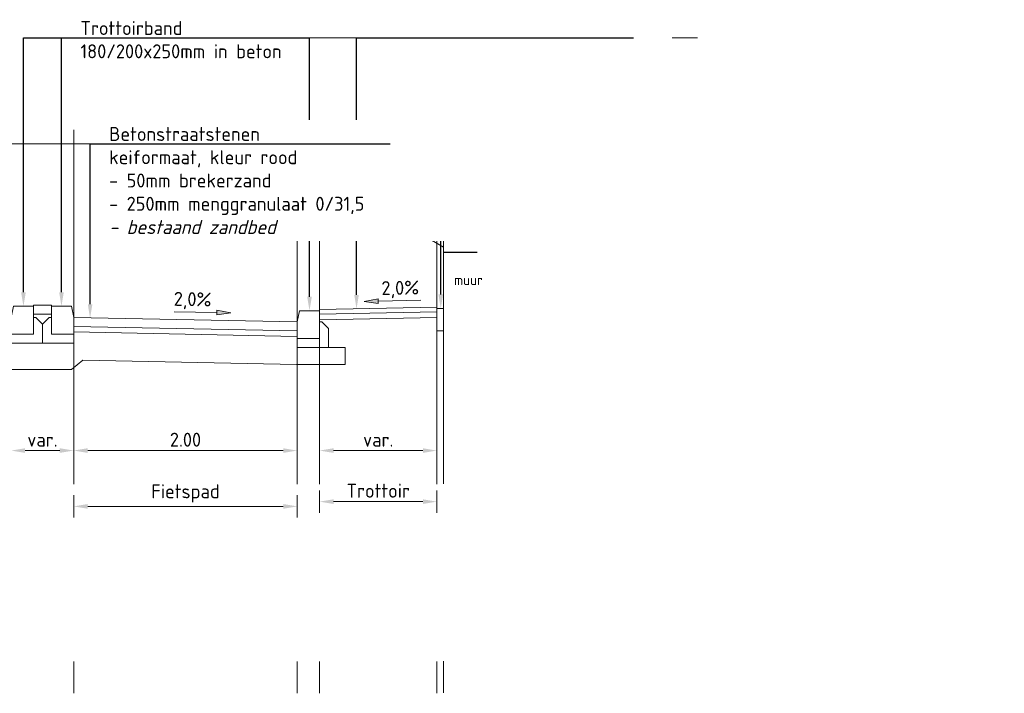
# Model space of a CAD drawing. Header units: metres. Extents: x 195696 to 514079, y 327475 to 328989.
# Tile 225 of 256: x 196449.47 to 196458.28, y 327693.75 to 327699.79. Entities that reach past the tile are written whole.
import ezdxf
from ezdxf import colors
from ezdxf.entities.mleader import LeaderData, LeaderLine
from ezdxf.math import Vec2, Vec3

# ---------------------------------------------------------------- set-up
doc = ezdxf.new("R2010")
doc.units = ezdxf.units.M
doc.linetypes.add('HIDDEN2', pattern=[4.7625, 3.175, -1.5875])
doc.linetypes.add('XX-AFBREEK', pattern=[7, 4, -1, 1, -1])
for name, color, linetype, lineweight in [('N-WE-VH-KANTOPSLUITING_TROTTOIRBAND_180 200_250_HOEKBLOK-S', 6, 'Continuous', 25), ('X-XX-AL-DETAIL1-G', 7, 'Continuous', 18), ('X-XX-AL-DETAIL1-M', 6, 'Continuous', 18), ('X-XX-AL-DETAIL2-G', 6, 'Continuous', 18), ('X-XX-AL-DETAIL2_AFBREEKLIJN-G', 6, 'XX-AFBREEK', 18), ('X-XX-AL-T25', 7, 'Continuous', 25)]:
    doc.layers.add(name, color=color, linetype=linetype, lineweight=lineweight)
doc.layers.add('X-XX-AL-HULPLIJN_CYAAN-GD', color=2, linetype='Continuous', lineweight=18, plot=False)
doc.styles.add('NLCS-ISO', font='NLCS-ISO.ttf')
doc.styles.add('NLCS-ISO-M50-T18', font='NLCS-ISO.ttf', dxfattribs={"height": 0.09})
doc.styles.add('NLCS-ISO-M50-T25', font='NLCS-ISO.ttf', dxfattribs={"height": 0.125})
doc.dimstyles.new('NLCS-M50-T25-PIJL_L0_H0', dxfattribs={"dimscale": 0.05, "dimtxt": 2.5, "dimasz": 2.5, "dimexe": 2, "dimexo": 2, "dimgap": 0.7, "dimtad": 1, "dimdec": 0, "dimzin": 0, "dimdsep": 46, "dimtxsty": 'NLCS-ISO-M50-T25', "dimcen": 0, "dimdle": 2, "dimclrd": 256, "dimclre": 256, "dimclrt": 7, "dimadec": 0, "dimazin": 0, "dimtfac": 1, "dimtdec": 3, "dimtofl": 0, "dimtmove": 0, "dimatfit": 3, "dimfxl": 2, "dimfxlon": 1, "dimtfillclr": 256, "dimtolj": 1, "dimtzin": 0, "dimlwd": -1, "dimlwe": -1, "dimarcsym": 0})
doc.dimstyles.new('NLCS-M50-T25-PIJL_L2_H2', dxfattribs={"dimscale": 0.05, "dimtxt": 2.5, "dimasz": 2.5, "dimexe": 2, "dimexo": 2, "dimgap": 0.7, "dimtad": 1, "dimzin": 0, "dimdsep": 46, "dimtxsty": 'NLCS-ISO-M50-T25', "dimcen": 0, "dimdle": 2, "dimclrd": 256, "dimclre": 256, "dimclrt": 7, "dimazin": 0, "dimtfac": 1, "dimtdec": 3, "dimtofl": 0, "dimtmove": 0, "dimatfit": 3, "dimfxl": 2, "dimfxlon": 1, "dimtfillclr": 256, "dimtolj": 1, "dimtzin": 0, "dimlwd": -1, "dimlwe": -1, "dimarcsym": 0})

# ---------------------------------------------------------------- blocks, each defined once
blk = doc.blocks.new('*U362')
at = {"layer": 'X-XX-AL-DETAIL2-G'}
blk.add_lwpolyline([(0, 0), (0, 1), (-0.2165, 0.875), (0, 0.75)], dxfattribs=at)
blk = doc.blocks.new('*U67')
at = {"layer": 'X-XX-AL-DETAIL2_AFBREEKLIJN-G'}
blk.add_blockref('*U362', (0, 0), dxfattribs=at)
blk = doc.blocks.new('*U424')
at = {"layer": 'X-XX-AL-DETAIL1-G'}
blk.add_lwpolyline([(-0.2, -0.1), (-0.2, -0.25), (0, -0.25), (0, 0), (-0.18, 0)], close=True, dxfattribs=at)
blk.add_lwpolyline([(-0.2, -0.25), (-0.2, -0.33), (0.08, -0.33), (0.08, -0.16), (0.02, -0.1), (0, -0.1)], dxfattribs=at)
blk = doc.blocks.new('*U63')
at = {"xscale": -1, "rotation": 6.67010446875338e-08}
blk.add_blockref('*U424', (-0.4, 0.09), dxfattribs=at)
blk = doc.blocks.new('*U66')
at = {"layer": 'X-XX-AL-DETAIL2-G'}
h = blk.add_hatch(color=256, dxfattribs=at)
h.dxf.hatch_style = 1
h.paths.add_polyline_path([(0, -0.0076), (-0.0004, -0.0285), (0.125, -0.0101), (0.0004, 0.0133)])
for p, q in [((0, -0.0076), (-0.3805, 0)), ((0.0004, 0.0133), (0, -0.0076)), ((-0.0004, -0.0285), (0, -0.0076)), ((0.125, -0.0101), (-0.0004, -0.0285))]:
    blk.add_line(p, q, dxfattribs=at)
at = {"layer": 'X-XX-AL-DETAIL2_AFBREEKLIJN-G'}
blk.add_line((0.125, -0.0101), (0.0004, 0.0133), dxfattribs=at)
at = {"layer": 'X-XX-AL-T25', "style": 'NLCS-ISO'}
blk.add_text('2,0%%%', height=0.125, rotation=358.85424, dxfattribs=at).set_placement((-0.3861, 0.0532))
blk = doc.blocks.new('*D75')
at = {"layer": 'defpoints', "color": 0, "transparency": 16777216}
for p in [(196449.9507, 327697.1193), (196451.9507, 327697.0793), (196451.9507, 327695.427)]:
    blk.add_point(p, dxfattribs=at)
at = {"layer": 'X-XX-AL-DETAIL1-M', "transparency": 16777216}
for p, q in [((196449.9507, 327695.527), (196449.9507, 327695.327)), ((196451.9507, 327695.527), (196451.9507, 327695.327)), ((196450.0757, 327695.427), (196451.8257, 327695.427))]:
    blk.add_line(p, q, dxfattribs=at)
for points in [[(196450.0757, 327695.4479), (196450.0757, 327695.4062), (196449.9507, 327695.427)], [(196451.8257, 327695.4479), (196451.8257, 327695.4062), (196451.9507, 327695.427)]]:
    blk.add_solid(points, dxfattribs=at)
at = {"layer": 'X-XX-AL-DETAIL1-M', "color": 7, "transparency": 16777216, "insert": (196450.9507, 327695.5433), "char_height": 0.125, "attachment_point": 5, "style": 'NLCS-ISO-M50-T25'}
blk.add_mtext('\\A1;Fietspad', dxfattribs=at)
blk = doc.blocks.new('*D76')
at = {"layer": 'defpoints', "color": 0, "transparency": 16777216}
for p in [(196453.2007, 327697.2103), (196452.1507, 327697.1893), (196453.2007, 327695.4697)]:
    blk.add_point(p, dxfattribs=at)
at = {"layer": 'X-XX-AL-DETAIL1-M', "transparency": 16777216}
for p, q in [((196452.1507, 327695.5697), (196452.1507, 327695.3697)), ((196453.2007, 327695.5697), (196453.2007, 327695.3697)), ((196452.2757, 327695.4697), (196453.0757, 327695.4697))]:
    blk.add_line(p, q, dxfattribs=at)
for points in [[(196452.2757, 327695.4905), (196452.2757, 327695.4489), (196452.1507, 327695.4697)], [(196453.0757, 327695.4905), (196453.0757, 327695.4489), (196453.2007, 327695.4697)]]:
    blk.add_solid(points, dxfattribs=at)
at = {"layer": 'X-XX-AL-DETAIL1-M', "color": 7, "transparency": 16777216, "insert": (196452.6757, 327695.5672), "char_height": 0.125, "attachment_point": 5, "style": 'NLCS-ISO-M50-T25'}
blk.add_mtext('\\A1;Trottoir', dxfattribs=at)
blk = doc.blocks.new('*D77')
at = {"layer": 'defpoints', "color": 0, "transparency": 16777216}
for p in [(196449.3907, 327697.2604), (196449.9507, 327697.1193), (196449.9507, 327695.927)]:
    blk.add_point(p, dxfattribs=at)
at = {"layer": 'X-XX-AL-DETAIL1-M', "transparency": 16777216}
for p, q in [((196449.3907, 327696.027), (196449.3907, 327695.827)), ((196449.9507, 327696.027), (196449.9507, 327695.827)), ((196449.5157, 327695.927), (196449.8257, 327695.927))]:
    blk.add_line(p, q, dxfattribs=at)
for points in [[(196449.5157, 327695.9479), (196449.5157, 327695.9062), (196449.3907, 327695.927)], [(196449.8257, 327695.9479), (196449.8257, 327695.9062), (196449.9507, 327695.927)]]:
    blk.add_solid(points, dxfattribs=at)
at = {"layer": 'X-XX-AL-DETAIL1-M', "color": 7, "transparency": 16777216, "insert": (196449.6707, 327696.0245), "char_height": 0.125, "attachment_point": 5, "style": 'NLCS-ISO-M50-T25'}
blk.add_mtext('\\A1;var.', dxfattribs=at)
blk = doc.blocks.new('*D78')
at = {"layer": 'defpoints', "color": 0, "transparency": 16777216}
for p in [(196449.9507, 327697.2604), (196451.9507, 327697.0793), (196451.9507, 327695.927)]:
    blk.add_point(p, dxfattribs=at)
at = {"layer": 'X-XX-AL-DETAIL1-M', "transparency": 16777216}
for p, q in [((196449.9507, 327696.027), (196449.9507, 327695.827)), ((196451.9507, 327696.027), (196451.9507, 327695.827)), ((196450.0757, 327695.927), (196451.8257, 327695.927))]:
    blk.add_line(p, q, dxfattribs=at)
for points in [[(196450.0757, 327695.9479), (196450.0757, 327695.9062), (196449.9507, 327695.927)], [(196451.8257, 327695.9479), (196451.8257, 327695.9062), (196451.9507, 327695.927)]]:
    blk.add_solid(points, dxfattribs=at)
at = {"layer": 'X-XX-AL-DETAIL1-M', "color": 7, "transparency": 16777216, "insert": (196450.9507, 327696.0245), "char_height": 0.125, "attachment_point": 5, "style": 'NLCS-ISO-M50-T25'}
blk.add_mtext('\\A1;2.00', dxfattribs=at)
blk = doc.blocks.new('*D79')
at = {"layer": 'defpoints', "color": 0, "transparency": 16777216}
for p in [(196453.2007, 327697.2103), (196452.1507, 327697.1893), (196453.2007, 327695.927)]:
    blk.add_point(p, dxfattribs=at)
at = {"layer": 'X-XX-AL-DETAIL1-M', "transparency": 16777216}
for p, q in [((196452.1507, 327696.027), (196452.1507, 327695.827)), ((196453.2007, 327696.027), (196453.2007, 327695.827)), ((196452.2757, 327695.927), (196453.0757, 327695.927))]:
    blk.add_line(p, q, dxfattribs=at)
for points in [[(196452.2757, 327695.9479), (196452.2757, 327695.9062), (196452.1507, 327695.927)], [(196453.0757, 327695.9479), (196453.0757, 327695.9062), (196453.2007, 327695.927)]]:
    blk.add_solid(points, dxfattribs=at)
at = {"layer": 'X-XX-AL-DETAIL1-M', "color": 7, "transparency": 16777216, "insert": (196452.6757, 327696.0245), "char_height": 0.125, "attachment_point": 5, "style": 'NLCS-ISO-M50-T25'}
blk.add_mtext('\\A1;var.', dxfattribs=at)
blk = doc.blocks.new('*U65')
at = {"layer": 'X-XX-AL-DETAIL2-G'}
h = blk.add_hatch(color=256, dxfattribs=at)
h.dxf.hatch_style = 1
h.paths.add_polyline_path([(-0.3805, -0.0076), (-0.3801, -0.0285), (-0.5055, -0.0101), (-0.3809, 0.0133)])
for p, q in [((-0.3809, 0.0133), (-0.3805, -0.0076)), ((-0.3805, -0.0076), (0, 0)), ((-0.5055, -0.0101), (-0.3801, -0.0285)), ((-0.3801, -0.0285), (-0.3805, -0.0076))]:
    blk.add_line(p, q, dxfattribs=at)
at = {"layer": 'X-XX-AL-DETAIL2_AFBREEKLIJN-G'}
blk.add_line((-0.5055, -0.0101), (-0.3809, 0.0133), dxfattribs=at)
at = {"layer": 'X-XX-AL-T25', "style": 'NLCS-ISO'}
blk.add_text('2,0%%%', height=0.125, rotation=1.14576, dxfattribs=at).set_placement((-0.3505, 0.046))

msp = doc.modelspace()

# ---------------------------------------------------------------- linework, layer by layer
at = {"layer": 'N-WE-VH-KANTOPSLUITING_TROTTOIRBAND_180 200_250_HOEKBLOK-S', "flags": 128}
msp.add_lwpolyline([(196453.2606, 327697.7036), (196453.5606, 327697.7036)], dxfattribs=at)
at = {"layer": 'X-XX-AL-DETAIL1-G'}
msp.add_lwpolyline([(196441.041, 327697.2525), (196440.561, 327697.2528), (196440.561, 327696.9448), (196442.9642, 327696.8583), (196443.0582, 327696.7609), (196449.3585, 327696.6544), (196449.93, 327696.6544), (196450.0327, 327696.7375), (196451.9431, 327696.6993), (196452.3806, 327696.6993), (196452.3806, 327696.8493), (196452.2307, 327696.8493)], dxfattribs=at)
at = {"layer": 'X-XX-AL-DETAIL1-G', "flags": 128}
for points in [[(196449.5907, 327697.1493), (196449.5907, 327697.2293), (196449.7507, 327697.2293), (196449.7507, 327697.1493)], [(196453.2007, 327697.2103), (196452.1507, 327697.1893), (196452.1507, 327697.1793)], [(196453.2007, 327697.2001), (196453.2607, 327697.2001), (196453.2606, 327697.0001), (196453.2006, 327697.0001), (196453.2007, 327697.2001)], [(196453.2007, 327697.1202), (196453.2007, 327697.2103)], [(196449.5907, 327697.1493), (196449.7507, 327697.1493)], [(196449.9507, 327697.1193), (196451.9507, 327697.0793)], [(196453.2007, 327697.1703), (196452.1507, 327697.1493)], [(196453.2007, 327697.1202), (196452.1517, 327697.0993)], [(196453.2007, 327697.1703), (196453.2007, 327697.1703)], [(196453.2017, 327697.1203), (196453.2007, 327697.1202)], [(196449.9491, 327697.0393), (196451.9491, 327696.9993)], [(196449.9481, 327696.9893), (196451.9481, 327696.9493)]]:
    msp.add_lwpolyline(points, dxfattribs=at)
at = {"layer": 'X-XX-AL-HULPLIJN_CYAAN-GD', "linetype": 'HIDDEN2'}
for points in [[(196436.2572, 327699.6238), (196455.5336, 327699.6238)], [(196449.9507, 327698.8005), (196449.9507, 327693.7528)], [(196451.9507, 327698.8005), (196451.9507, 327693.7528)], [(196452.1507, 327698.8005), (196452.1507, 327693.7528)], [(196453.2007, 327698.8005), (196453.2007, 327693.7528)], [(196453.2606, 327698.8041), (196453.2606, 327693.7564)], [(196449.252, 327698.6751), (196454.7689, 327698.6751)]]:
    msp.add_lwpolyline(points, dxfattribs=at)
at = {"layer": 'X-XX-AL-T25'}
msp.add_line((196449.5007, 327699.6238), (196449.5507, 327699.6238), dxfattribs=at)
at = {"layer": 'X-XX-AL-T25', "flags": 128}
for points in [[(196449.5007, 327697.3443), (196449.5007, 327699.6238)], [(196449.5507, 327699.6238), (196449.8407, 327699.6238)], [(196451.7707, 327699.6238), (196452.0607, 327699.6238)], [(196452.0607, 327697.3043), (196452.0607, 327699.6238)]]:
    msp.add_lwpolyline(points, dxfattribs=at)
at = {"layer": 'X-XX-AL-T25'}
for points in [[(196449.5215, 327697.3443), (196449.5007, 327697.2193), (196449.4799, 327697.3443)], [(196452.0815, 327697.3043), (196452.0607, 327697.1793), (196452.0399, 327697.3043)]]:
    msp.add_solid(points, dxfattribs=at)

# ---------------------------------------------------------------- block references
at = {"layer": 'X-XX-AL-DETAIL1-G', "xscale": -1}
for p in [(196449.1907, 327697.1293), (196451.7507, 327697.0893)]:
    msp.add_blockref('*U63', p, dxfattribs=at)
at = {"layer": 'X-XX-AL-DETAIL1-G'}
msp.add_blockref('*U63', (196450.1507, 327697.1293), dxfattribs=at)
at = {"layer": 'X-XX-AL-DETAIL1-M'}
for name, p in [('*U65', (196453.056, 327697.2726)), ('*U66', (196451.2307, 327697.1707))]:
    msp.add_blockref(name, p, dxfattribs=at)
at = {"layer": 'X-XX-AL-DETAIL2_AFBREEKLIJN-G'}
msp.add_blockref('*U67', (196453.2606, 327697.0001), dxfattribs=at)

# ---------------------------------------------------------------- texts
at = {"layer": 'X-XX-AL-T25', "insert": (196453.3544, 327697.4092), "char_height": 0.09, "attachment_point": 7, "style": 'NLCS-ISO-M50-T18'}
msp.add_mtext('{\\C256;muur}', dxfattribs=at)

# ---------------------------------------------------------------- dimensions: what is measured, and where the dimension line sits
at = {"layer": 'X-XX-AL-DETAIL1-M'}
for base, p1, p2, text, dimstyle, picture, middle in [((196449.9507, 327695.927), (196449.3907, 327697.2604), (196449.9507, 327697.1193), 'var.', 'NLCS-M50-T25-PIJL_L2_H2', '*D77', (196449.6707, 327696.0245)), ((196453.2007, 327695.927), (196452.1507, 327697.1893), (196453.2007, 327697.2103), 'var.', 'NLCS-M50-T25-PIJL_L2_H2', '*D79', (196452.6757, 327696.0245)), ((196451.9507, 327695.427), (196449.9507, 327697.1193), (196451.9507, 327697.0793), 'Fietspad', 'NLCS-M50-T25-PIJL_L0_H0', '*D75', (196450.9507, 327695.5433))]:
    dim = msp.add_linear_dim(base=base, p1=p1, p2=p2, text=text, dimstyle=dimstyle, dxfattribs=at)
    dim.commit()
    dim.dimension.update_dxf_attribs({"geometry": picture, "text_midpoint": middle})
dim = msp.add_linear_dim(base=(196451.9507, 327695.927), p1=(196449.9507, 327697.2604), p2=(196451.9507, 327697.0793), dimstyle='NLCS-M50-T25-PIJL_L2_H2', dxfattribs=at)
dim.commit()
dim.dimension.update_dxf_attribs({"geometry": '*D78', "text_midpoint": (196450.9507, 327696.0245)})
dim = msp.add_linear_dim(base=(196453.2007, 327695.4697), p1=(196452.1507, 327697.1893), p2=(196453.2007, 327697.2103), text='Trottoir', dimstyle='NLCS-M50-T25-PIJL_L0_H0', dxfattribs=at)
dim.commit()
dim.dimension.update_dxf_attribs({"geometry": '*D76', "text_midpoint": (196452.6757, 327695.4697), "dimtype": 160})

# ---------------------------------------------------------------- leaders
at = {"layer": 'X-XX-AL-T25'}
ml = msp.add_multileader_mtext('Standard', dxfattribs=at)
ml.set_content('Inzaaien groenvak rotonde\\P- 500mm teelaarde\\P- aanvullen met vrijgekomen grond', color=256, style='NLCS-ISO-M50-T25')
ml.set_leader_properties(color=256, linetype='ByLayer', lineweight=-1)
ml.build(insert=Vec2(0, 0))
ml.multileader.update_dxf_attribs({"text_left_attachment_type": 6, "text_right_attachment_type": 6, "dogleg_length": 0.125, "arrow_head_size": 0.125})
ctx = ml.context
ctx.base_point, ctx.char_height, ctx.arrow_head_size, ctx.landing_gap_size, ctx.plane_origin = Vec3(196437.3515, 327699.6238), 0.125, 0.125, 0.045, Vec3(196437.2265, 327698.0875)
ctx.left_attachment, ctx.right_attachment = 6, 6
notes = []
notes.append((ctx, [(0, (1, 1, 0), (196437.2265, 327699.6238), (1, 0), 0.125, [(0, [(196437.2265, 327698.2053)], 0, [])])]))
ctx.mtext.insert, ctx.mtext.width, ctx.mtext.flow_direction = Vec3(196437.3965, 327699.7863), 317642.064167, 5
ml = msp.add_multileader_mtext('Standard', dxfattribs=at)
ml.set_content('Rotondeplateau, beton (in het werk gestort)\\P- 300mm menggranulaat 0/31,5\\P- uitvullaag zand in zandbed\\P{\\A1;\\fNLCS-ISO|b0|i1|c0|p34;\\C8;- bestaand zandbed}', color=256, style='NLCS-ISO-M50-T25')
ml.set_leader_properties(color=256, linetype='ByLayer', lineweight=-1)
ml.build(insert=Vec2(0, 0))
ml.multileader.update_dxf_attribs({"text_left_attachment_type": 6, "text_right_attachment_type": 6, "dogleg_length": 0.125, "arrow_head_size": 0.125})
ctx = ml.context
ctx.base_point, ctx.char_height, ctx.arrow_head_size, ctx.landing_gap_size, ctx.plane_origin = Vec3(196441.6713, 327699.6238), 0.125, 0.125, 0.045, Vec3(196441.5463, 327696.4215)
ctx.left_attachment, ctx.right_attachment = 6, 6
notes.append((ctx, [(0, (1, 1, 0), (196441.5463, 327699.6238), (1, 0), 0.125, [(0, [(196441.5463, 327697.2247)], 0, [])])]))
ctx.mtext.insert, ctx.mtext.width, ctx.mtext.flow_direction = Vec3(196441.7163, 327699.7738), 13964.769526, 5
ml = msp.add_multileader_mtext('Standard', dxfattribs=at)
ml.set_content('Asfaltconstructie:\\P- 35mm SMA-NL 8B of 11B\\P- 60mm AC 22 Bind TL-C\\P- 70mm AC 22 Base OL-C\\P- 300mm menggranulaat 0/31,5\\P- uitvullaag zand in zandbed\\P{\\A1;\\fNLCS-ISO|b0|i1|c0|p34;\\C8;- bestaand zandbed}', color=256, style='NLCS-ISO-M50-T25')
ml.set_leader_properties(color=256, linetype='ByLayer', lineweight=-1)
ml.build(insert=Vec2(0, 0))
ml.multileader.update_dxf_attribs({"text_left_attachment_type": 6, "text_right_attachment_type": 6, "dogleg_length": 0.125, "arrow_head_size": 0.125})
ctx = ml.context
ctx.base_point, ctx.char_height, ctx.arrow_head_size, ctx.landing_gap_size, ctx.plane_origin = Vec3(196445.9734, 327699.6238), 0.125, 0.125, 0.045, Vec3(196445.8484, 327696.5648)
ctx.left_attachment, ctx.right_attachment = 6, 6
notes.append((ctx, [(0, (1, 1, 0), (196445.8484, 327699.6238), (1, 0), 0.125, [(0, [(196445.8484, 327697.2112)], 0, [])])]))
ctx.mtext.insert, ctx.mtext.width, ctx.mtext.flow_direction = Vec3(196446.0184, 327699.7738), 9746.125955, 5
ml = msp.add_multileader_mtext('Standard', dxfattribs=at)
ml.set_content('Trottoirband\\P180/200x250mm in beton', color=256, style='NLCS-ISO-M50-T25')
ml.set_leader_properties(color=256, linetype='ByLayer', lineweight=-1)
ml.build(insert=Vec2(0, 0))
ml.multileader.update_dxf_attribs({"text_left_attachment_type": 6, "text_right_attachment_type": 6, "dogleg_length": 0.125, "arrow_head_size": 0.125})
ctx = ml.context
ctx.base_point, ctx.char_height, ctx.arrow_head_size, ctx.landing_gap_size, ctx.plane_origin = Vec3(196449.9657, 327699.6238), 0.125, 0.125, 0.045, Vec3(196449.8407, 327695.1279)
ctx.left_attachment, ctx.right_attachment = 6, 6
notes.append((ctx, [(0, (1, 1, 0), (196449.8407, 327699.6238), (1, 0), 0.125, [(0, [(196449.8407, 327697.2193)], 0, [])])]))
ctx.mtext.insert, ctx.mtext.width, ctx.mtext.flow_direction = Vec3(196450.0107, 327699.7738), 480.939194, 5
ml = msp.add_multileader_mtext('Standard', dxfattribs=at)
ml.set_content('\\A1;Betontegels, 300x300x45mm\\P- 50mm brekerzand\\P{\\fNLCS-ISO|b0|i1|c0|p34;\\C8;- bestaand zandbed}', color=256, style='NLCS-ISO-M50-T25')
ml.set_leader_properties(color=256, linetype='ByLayer', lineweight=-1)
ml.build(insert=Vec2(0, 0))
ml.multileader.update_dxf_attribs({"text_left_attachment_type": 6, "text_right_attachment_type": 6, "dogleg_length": 0.125, "arrow_head_size": 0.125})
ctx = ml.context
ctx.base_point, ctx.char_height, ctx.arrow_head_size, ctx.landing_gap_size, ctx.plane_origin = Vec3(196452.6067, 327699.6238), 0.125, 0.125, 0.045, Vec3(196452.4817, 327697.7764)
ctx.left_attachment, ctx.right_attachment = 6, 6
notes.append((ctx, [(1, (1, 1, 0), (196452.4817, 327699.6238), (1, 0), 0.125, [(0, [(196452.4817, 327697.1959)], 0, [])])]))
ctx.mtext.insert, ctx.mtext.width, ctx.mtext.flow_direction = Vec3(196452.6517, 327699.7738), 8901.807837, 5
ml = msp.add_multileader_mtext('Standard', dxfattribs=at)
ml.set_content('Opsluitband\\P150x250mm in beton', color=256, style='NLCS-ISO-M50-T25')
ml.set_leader_properties(color=256, linetype='ByLayer', lineweight=-1)
ml.build(insert=Vec2(0, 0))
ml.multileader.update_dxf_attribs({"text_left_attachment_type": 6, "text_right_attachment_type": 6, "dogleg_length": 0.125, "arrow_head_size": 0.125})
ctx = ml.context
ctx.base_point, ctx.char_height, ctx.arrow_head_size, ctx.landing_gap_size, ctx.plane_origin = Vec3(196438.7235, 327698.6751), 0.125, 0.125, 0.045, Vec3(196440.966, 327697.6934)
ctx.left_attachment, ctx.right_attachment = 6, 6
notes.append((ctx, [(1, (1, 1, 0), (196440.426, 327698.6751), (-1, 0), 0.125, [(0, [(196440.966, 327697.3828)], 0, [])])]))
ctx.mtext.insert, ctx.mtext.width, ctx.mtext.flow_direction = Vec3(196438.7685, 327698.8251), 11269.717911, 5
ml = msp.add_multileader_mtext('Standard', dxfattribs=at)
ml.set_content('Opsluitband 60x200mm \\Pop zand', color=256, style='NLCS-ISO-M50-T25')
ml.set_leader_properties(color=256, linetype='ByLayer', lineweight=-1)
ml.build(insert=Vec2(0, 0))
ml.multileader.update_dxf_attribs({"text_left_attachment_type": 6, "text_right_attachment_type": 6, "dogleg_length": 0.125, "arrow_head_size": 0.125})
ctx = ml.context
ctx.base_point, ctx.char_height, ctx.arrow_head_size, ctx.landing_gap_size, ctx.plane_origin = Vec3(196453.3603, 327698.6751), 0.125, 0.125, 0.045, Vec3(196453.2353, 327694.6237)
ctx.left_attachment, ctx.right_attachment = 6, 6
notes.append((ctx, [(0, (1, 1, 0), (196453.2353, 327698.6751), (1, 0), 0.125, [(0, [(196453.2353, 327697.2001)], 0, [])])]))
ctx.mtext.insert, ctx.mtext.width, ctx.mtext.flow_direction = Vec3(196453.4053, 327698.8376), 4780.571076, 5
for ctx, leaders in notes:
    for number, flags, end, landing, length, lines in leaders:
        leader = LeaderData()
        leader.index, (leader.has_last_leader_line, leader.has_dogleg_vector, leader.attachment_direction) = number, flags
        leader.last_leader_point, leader.dogleg_vector, leader.dogleg_length = Vec3(end), Vec3(landing), length
        for number, points, colour, breaks in lines:
            line = LeaderLine()
            line.index, line.vertices, line.color, line.breaks = number, Vec3.list(points), colors.encode_raw_color(colour), breaks
            leader.lines.append(line)
        ctx.leaders.append(leader)

# ---------------------------------------------------------------- next in the draw order: leaders
ml = msp.add_multileader_mtext('Standard', dxfattribs=at)
ml.set_content('\\A1;Betonstraatstenen\\Pkeiformaat, kleur rood\\P- 50mm brekerzand\\P- 250mm menggranulaat 0/31,5\\P{\\fNLCS-ISO|b0|i1|c0|p34;\\C8;- bestaand zandbed}', color=256, style='NLCS-ISO-M50-T25')
ml.set_leader_properties(color=256, linetype='ByLayer', lineweight=-1)
ml.build(insert=Vec2(0, 0))
ml.multileader.update_dxf_attribs({"text_left_attachment_type": 6, "text_right_attachment_type": 6, "dogleg_length": 0.125, "arrow_head_size": 0.125})
ctx = ml.context
ctx.base_point, ctx.char_height, ctx.arrow_head_size, ctx.landing_gap_size, ctx.plane_origin = Vec3(196450.222, 327698.6751), 0.125, 0.125, 0.045, Vec3(196450.097, 327697.6934)
ctx.left_attachment, ctx.right_attachment = 6, 6
notes = []
notes.append((ctx, [(1, (1, 1, 0), (196450.097, 327698.6751), (1, 0), 0.125, [(0, [(196450.097, 327697.1128)], 0, [])])]))
ctx.mtext.insert, ctx.mtext.width, ctx.mtext.flow_direction = Vec3(196450.267, 327698.8251), 38.963491, 5
ctx.mtext.has_bg_fill, ctx.mtext.bg_color, ctx.mtext.bg_scale_factor, ctx.mtext.bg_transparency, ctx.mtext.use_window_bg_color = 1, -1027028792, 1.5, 0, 1
for ctx, leaders in notes:
    for number, flags, end, landing, length, lines in leaders:
        leader = LeaderData()
        leader.index, (leader.has_last_leader_line, leader.has_dogleg_vector, leader.attachment_direction) = number, flags
        leader.last_leader_point, leader.dogleg_vector, leader.dogleg_length = Vec3(end), Vec3(landing), length
        for number, points, colour, breaks in lines:
            line = LeaderLine()
            line.index, line.vertices, line.color, line.breaks = number, Vec3.list(points), colors.encode_raw_color(colour), breaks
            leader.lines.append(line)
        ctx.leaders.append(leader)

doc.saveas('drawing.dxf')
